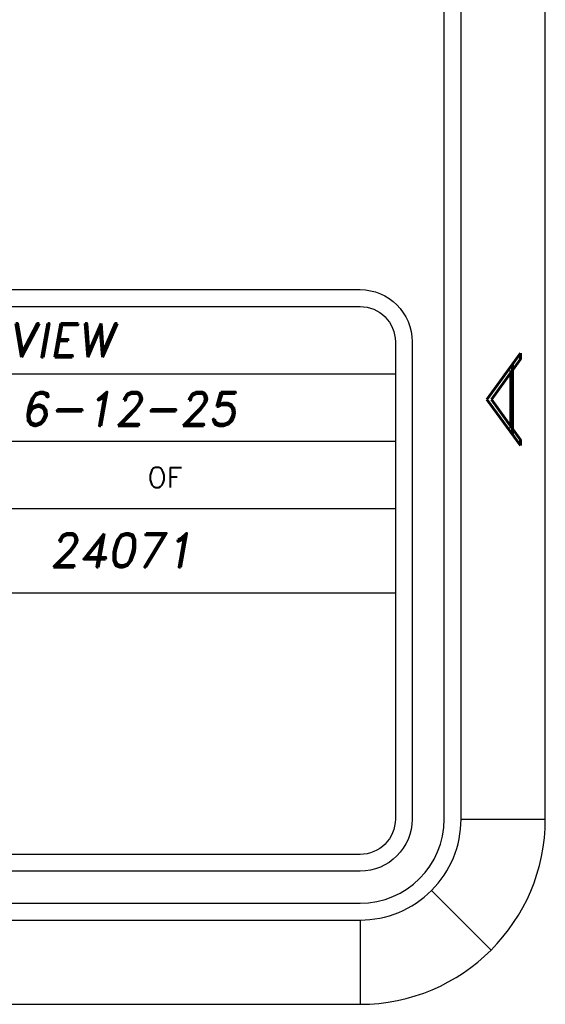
# Model space of a CAD drawing. Header units: inches. Extents: x -14.1 to 21.9, y -36.2 to -13.1.
# Tile 54 of 74: x 19.6 to 21.2, y -36.2 to -33.3. Entities that reach past the tile are written whole.
import ezdxf
from ezdxf.enums import TextEntityAlignment as Align

# ---------------------------------------------------------------- set-up
doc = ezdxf.new("R2010")
doc.units = ezdxf.units.IN
doc.header["$LTSCALE"] = 0.5
doc.header["$MEASUREMENT"] = 0
doc.layers.add('SID-M-D', color=42, linetype='Continuous')
doc.layers.add('SID-M-S', color=105, linetype='Continuous')
doc.styles.add('PTI', font='romand.shx', dxfattribs={"oblique": 10})
doc.styles.add('R', font='ROMAND.SHX')
doc.styles.add('ROMANS', font='ROMANS.shx', dxfattribs={"height": 0.125})

# ---------------------------------------------------------------- blocks, each defined once
blk = doc.blocks.new('*U27')
at = {"layer": 'SID-M-S'}
for p, q in [((0.2499999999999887, 6.661338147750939e-16), (0.2499999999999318, 21.99999999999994)), ((0.3, 6.661338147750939e-16), (0.299999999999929, 21.99999999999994)), ((0.55, 6.661338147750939e-16), (0.549999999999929, 21.99999999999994)), ((0.3, 6.661338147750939e-16), (0.55, 6.661338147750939e-16)), ((0.2121320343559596, -0.2121320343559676), (0.3889087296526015, -0.3889087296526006)), ((-34.00000000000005, -0.2500000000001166), (-1.13242748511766e-14, -0.2499999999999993)), ((-34.00000000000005, -0.3000000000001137), (-1.13242748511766e-14, -0.3)), ((-1.13242748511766e-14, -0.3), (2.886579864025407e-15, -0.55)), ((-34.00000000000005, -0.550000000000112), (2.886579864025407e-15, -0.55))]:
    blk.add_line(p, q, dxfattribs=at)
for centre, radius, start, end in [((0, 0), 0.3, 269.9999999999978, 1.272221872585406e-13), ((-1.143529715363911e-14, 6.661338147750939e-16), 0.25, 270, 0), ((1.110223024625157e-15, -1.110223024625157e-15), 0.5499999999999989, 270.0000000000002, 1.850504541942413e-13)]:
    blk.add_arc(centre, radius, start, end, dxfattribs=at)
at = {"layer": 'SID-M-D', "style": 'R', "width": 4}
blk.add_text('A', height=0.09999999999, rotation=90, dxfattribs=at).set_placement((0.4762159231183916, 1.074295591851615))
blk = doc.blocks.new('JM_TITTLE_BOX_SID')
at = {"layer": 'SID-M-S'}
for p, q in [((-6.604933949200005, 1.32165344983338), (0.1049989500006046, 1.32165344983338)), ((-6.604933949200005, 1.121655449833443), (0.1049989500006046, 1.121655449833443)), ((-6.604933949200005, 0.9216574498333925), (0.1049989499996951, 0.9216574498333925)), ((-4.43498749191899, 0.6716599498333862), (0.1049989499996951, 0.6716599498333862))]:
    blk.add_line(p, q, dxfattribs=at)
for points in [[(1.261213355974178e-13, -0.1549984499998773), (-6.499934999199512, -0.1549984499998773, -0.414213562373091), (-6.654933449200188, 1.163513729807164e-13), (-6.654933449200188, 1.416652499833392, -0.4142135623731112), (-6.499934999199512, 1.571650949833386), (1.261213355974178e-13, 1.571650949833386, -0.4142135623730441), (0.1549984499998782, 1.416652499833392), (0.1549984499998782, 1.163513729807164e-13, -0.4142135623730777)], [(1.261213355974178e-13, -0.1049989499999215), (-6.499934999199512, -0.1049989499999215, -0.4142135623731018), (-6.604933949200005, 1.163513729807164e-13), (-6.604933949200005, 1.416652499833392, -0.4142135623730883), (-6.499934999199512, 1.52165144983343), (1.261213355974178e-13, 1.52165144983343, -0.414213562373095), (0.1049989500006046, 1.416652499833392), (0.1049989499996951, 1.163513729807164e-13, -0.414213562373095)]]:
    blk.add_lwpolyline(points, format="xyb", close=True, dxfattribs=at)
at = {"layer": 'SID-M-D', "style": 'ROMANS'}
blk.add_text('OF', height=0.0599994, dxfattribs=at).set_placement((-0.6304765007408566, 0.9841196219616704))
at = {"layer": 'SID-M-D', "style": 'PTI', "oblique": 10}
for tag, p in [('DIEDATAINFO', (-2.18746001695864, 1.371591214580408)), ('PARTDESCRIPTION', (-5.966376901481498, 1.169693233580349)), ('00-00-00', (-1.009105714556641, 1.167793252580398)), ('PARTNUMBER', (-5.81595049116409, 0.9696952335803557)), ('REV', (-3.360356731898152, 0.9696952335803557)), ('SCALE', (-2.520436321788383, 0.9677952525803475)), ('SH', (-0.8571950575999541, 0.9677952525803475)), ('SHX', (-0.4057438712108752, 0.9677952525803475)), ('WTD', (-3.839149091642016, 0.7480887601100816)), ('TOOL', (-2.472915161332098, 0.7480887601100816)), ('JOB', (-0.9225366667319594, 0.7480887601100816))]:
    blk.add_attdef(tag, p, '', height=0.09999900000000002, dxfattribs=at)
blk.add_attdef('BUILT', text='', height=0.2499630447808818, dxfattribs=at).set_placement((-2.336101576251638, 0.2076912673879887), align=Align.CENTER)

msp = doc.modelspace()

# ---------------------------------------------------------------- block references
at = {"layer": 'SID-M-D'}
msp.add_blockref('*U27', (20.65495151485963, -35.63027609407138), dxfattribs=at)
at = {"layer": 'SID-M-S'}
ref = msp.add_blockref('JM_TITTLE_BOX_SID', (20.65495151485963, -35.63027609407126), dxfattribs=at)
ref.add_attrib('00-00-00', '6-12-25', (19.64584580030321, -34.46248284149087), dxfattribs={"layer": 'SID-M-D', "height": 0.09999900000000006, "style": 'PTI', "oblique": 9.999999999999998})
ref.add_attrib('JOB', '24071', (19.73241484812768, -34.88218733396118), dxfattribs={"layer": 'SID-M-D', "height": 0.09999900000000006, "style": 'PTI', "oblique": 9.999999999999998})
ref.add_attrib('DIEDATAINFO', 'SIDE ELEVATION VIEW', (18.46749149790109, -34.25868487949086), dxfattribs={"layer": 'SID-M-D', "height": 0.09999900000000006, "style": 'PTI', "oblique": 9.999999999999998})

doc.saveas('drawing.dxf')
